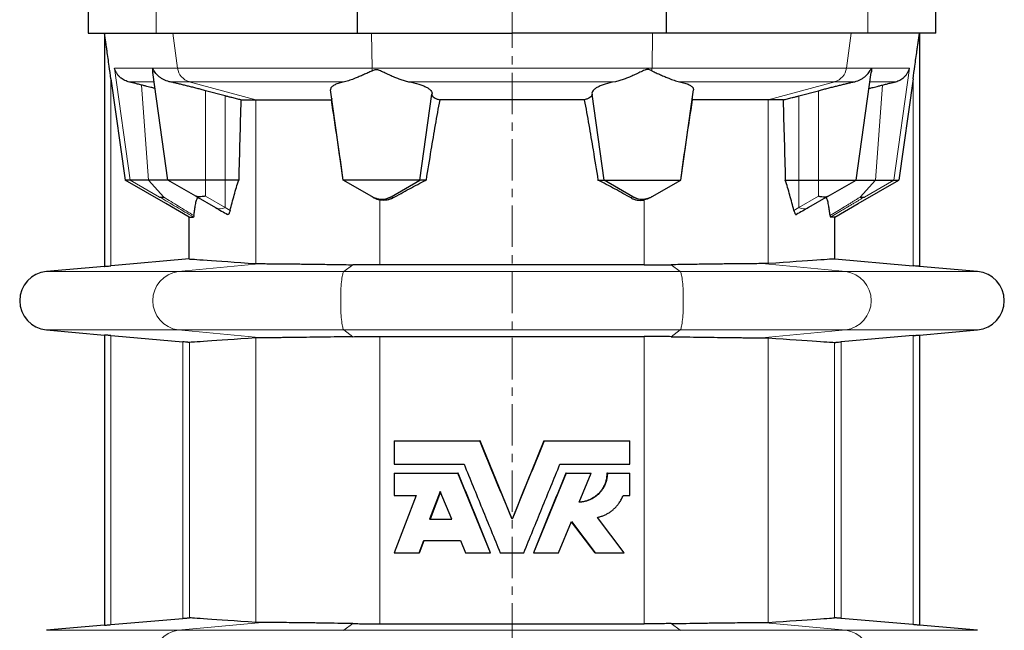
# Model space of a CAD drawing. Header units: millimetres. Extents: x -146 to 1188, y -526 to 1724.
# Tile 9 of 15: x -134 to 168, y 1082 to 1269. Entities that reach past the tile are written whole.
import ezdxf

# ---------------------------------------------------------------- set-up
doc = ezdxf.new("R2010")
doc.units = ezdxf.units.MM
doc.linetypes.add('CENTERX2', pattern=[20.32, 12.7, -2.54, 2.54, -2.54])
doc.layers.add('FORMAT', color=7, linetype='Continuous')

msp = doc.modelspace()

# ---------------------------------------------------------------- linework, layer by layer
at = {"color": 7, "linetype": 'Continuous', "lineweight": 25}
for p, q in [((-112.52, 1279.73), (-112.52, 1264.73)), ((-29.92, 1264.73), (-29.92, 1279.73)), ((64.88, 1264.73), (64.88, 1279.73)), ((147.48, 1264.73), (147.48, 1279.73)), ((-112.52, 1264.73), (-91.65, 1264.73)), ((-107.52, 1264.73), (-107.52, 1193.25)), ((147.48, 1264.73), (126.61, 1264.73)), ((142.48, 1264.73), (142.48, 1193.25)), ((-105.52, 1250.7), (-101.17, 1219.73)), ((-88.08, 1219.73), (-92.72, 1252.71)), ((123.04, 1219.73), (127.68, 1252.71)), ((140.48, 1250.7), (136.13, 1219.73)), ((-34.28, 1219.73), (-38.16, 1247.33)), ((69.23, 1219.73), (73.11, 1247.33)), ((-70.46, 1245.51), (-76.52, 1247.12)), ((-65.66, 1244.3), (-61.06, 1244.3)), ((-61.06, 1244.3), (-37.92, 1244.3)), ((-10.77, 1219.73), (-7.06, 1246.1)), ((39.65, 1244.3), (-4.7, 1244.3)), ((45.72, 1219.73), (42.02, 1246.1)), ((96.02, 1244.3), (72.88, 1244.3)), ((100.62, 1244.3), (96.02, 1244.3)), ((105.42, 1245.51), (111.48, 1247.12)), ((-99.6, 1219.73), (-101.17, 1219.73)), ((-94.03, 1219.73), (-99.6, 1219.73)), ((-88.08, 1219.73), (-94.03, 1219.73)), ((-76.52, 1219.73), (-88.08, 1219.73)), ((-79.52, 1214.79), (-88.08, 1219.73)), ((-70.46, 1219.73), (-76.52, 1219.73)), ((-66.35, 1219.73), (-70.46, 1219.73)), ((-10.77, 1219.73), (-34.28, 1219.73)), ((-25.52, 1214.68), (-34.28, 1219.73)), ((-34.28, 1219.73), (-34.28, 1219.73)), ((-19.62, 1214.62), (-10.77, 1219.73)), ((-8.89, 1219.73), (-10.77, 1219.73)), ((43.85, 1219.73), (45.72, 1219.73)), ((45.72, 1219.73), (69.23, 1219.73)), ((54.58, 1214.62), (45.72, 1219.73)), ((60.48, 1214.68), (69.23, 1219.73)), ((69.23, 1219.73), (69.24, 1219.73)), ((101.31, 1219.73), (105.42, 1219.73)), ((105.42, 1219.73), (111.48, 1219.73)), ((111.48, 1219.73), (123.04, 1219.73)), ((114.48, 1214.79), (123.04, 1219.73)), ((123.04, 1219.73), (128.98, 1219.73)), ((128.98, 1219.73), (134.56, 1219.73)), ((134.56, 1219.73), (136.13, 1219.73)), ((-79.52, 1214.79), (-73.46, 1211.29)), ((114.48, 1214.79), (108.42, 1211.29)), ((-81.49, 1195.53), (-81.49, 1208.38)), ((-81.49, 1208.38), (-80.21, 1208.38)), ((116.45, 1208.38), (115.17, 1208.38)), ((116.45, 1195.53), (116.45, 1208.38)), ((-107.52, 1193.26), (-125.31, 1191.7)), ((58.02, 1193.69), (-23.06, 1193.69)), ((160.26, 1191.7), (142.48, 1193.26)), ((-125.31, 1173.77), (-107.52, 1172.21)), ((-107.52, 1172.22), (-107.52, 1083.25)), ((-23.06, 1171.78), (58.02, 1171.78)), ((142.48, 1172.21), (160.26, 1173.77)), ((142.48, 1172.22), (142.48, 1083.25)), ((-18.65, 1139.73), (7.66, 1139.73)), ((-18.65, 1139.73), (-18.65, 1132.62)), ((7.71, 1139.73), (7.66, 1139.73)), ((17.48, 1115.73), (7.71, 1139.73)), ((27.25, 1139.73), (17.48, 1115.73)), ((27.25, 1139.73), (27.3, 1139.73)), ((27.3, 1139.73), (53.61, 1139.73)), ((53.61, 1132.62), (53.61, 1139.73)), ((-18.65, 1132.62), (2.76, 1132.62)), ((32.2, 1132.62), (53.61, 1132.62)), ((-18.65, 1129.88), (-18.65, 1123.02)), ((-18.65, 1129.88), (0.91, 1129.88)), ((10.9, 1105.45), (0.91, 1129.88)), ((0.99, 1129.88), (0.91, 1129.88)), ((34.05, 1129.88), (24.06, 1105.45)), ((34.05, 1129.88), (33.97, 1129.88)), ((34.05, 1129.88), (41.76, 1129.88)), ((38.12, 1120.97), (41.76, 1129.88)), ((46.74, 1129.88), (46.6, 1129.88)), ((46.74, 1129.88), (53.61, 1129.88)), ((53.61, 1123.02), (53.61, 1129.88)), ((-4.51, 1124.27), (-7.79, 1115.73)), ((-4.45, 1124.13), (-7.67, 1115.73)), ((-1.02, 1115.73), (-4.51, 1124.27)), ((-18.65, 1123.02), (-11.89, 1123.02)), ((-11.89, 1123.02), (-18.65, 1105.45)), ((51.55, 1123.02), (53.61, 1123.02)), ((-7.79, 1115.73), (-1.02, 1115.73)), ((17.48, 1115.73), (17.48, 1115.73)), ((31.77, 1105.45), (35.7, 1115.05)), ((35.67, 1114.98), (42.84, 1105.45)), ((35.7, 1115.05), (42.96, 1105.45)), ((51.89, 1105.45), (43.69, 1116.31)), ((-11.02, 1105.45), (-9.56, 1109.22)), ((-10.88, 1105.45), (-9.43, 1109.22)), ((-9.56, 1109.22), (1.64, 1109.22)), ((1.64, 1109.22), (3.18, 1105.45)), ((-18.65, 1105.45), (-11.02, 1105.45)), ((-10.88, 1105.45), (-11.02, 1105.45)), ((3.18, 1105.45), (10.9, 1105.45)), ((10.93, 1105.45), (10.9, 1105.45)), ((13.88, 1105.45), (21.08, 1105.45)), ((24.06, 1105.45), (24.03, 1105.45)), ((24.06, 1105.45), (31.77, 1105.45)), ((42.96, 1105.45), (42.84, 1105.45)), ((42.96, 1105.45), (51.89, 1105.45)), ((-107.52, 1083.26), (-125.31, 1081.7)), ((-23.06, 1083.69), (58.02, 1083.69)), ((160.26, 1081.7), (142.48, 1083.26))]:
    msp.add_line(p, q, dxfattribs=at)
at = {"color": 8, "linetype": 'Continuous', "lineweight": 18}
for p, q in [((-91.65, 1264.73), (-91.65, 1279.73)), ((17.48, 1264.73), (17.48, 1279.73)), ((126.61, 1264.73), (126.61, 1279.73)), ((-85.11, 1254.01), (-86.59, 1264.73)), ((-25.46, 1254.01), (-25.61, 1264.73)), ((60.42, 1254.01), (60.57, 1264.73)), ((120.07, 1254.01), (121.55, 1264.73)), ((-92.71, 1254.01), (-104.41, 1254.01)), ((-99.6, 1219.73), (-104.41, 1254.01)), ((-85.11, 1254.01), (-92.71, 1254.01)), ((-25.46, 1254.01), (-85.11, 1254.01)), ((-25.46, 1254.01), (60.42, 1254.01)), ((60.42, 1254.01), (120.07, 1254.01)), ((120.07, 1254.01), (127.67, 1254.01)), ((127.67, 1254.01), (139.37, 1254.01)), ((134.56, 1219.73), (139.37, 1254.01)), ((-105.52, 1193.43), (-105.52, 1250.7)), ((140.48, 1193.43), (140.48, 1250.7)), ((-92.32, 1249.88), (-100.23, 1249.88)), ((-94.03, 1219.73), (-96.14, 1248.84)), ((-81.52, 1249.88), (-87.64, 1249.88)), ((-33.89, 1249.88), (-81.52, 1249.88)), ((-61.06, 1244.3), (-81.52, 1249.88)), ((-14.23, 1249.88), (49.19, 1249.88)), ((68.85, 1249.88), (116.48, 1249.88)), ((96.02, 1244.3), (116.48, 1249.88)), ((116.48, 1249.88), (122.59, 1249.88)), ((127.28, 1249.88), (135.18, 1249.88)), ((128.98, 1219.73), (131.1, 1248.84)), ((-76.52, 1219.73), (-76.52, 1247.12)), ((-70.46, 1219.73), (-70.46, 1245.51)), ((-61.06, 1194.13), (-61.06, 1244.3)), ((96.02, 1194.13), (96.02, 1244.3)), ((105.42, 1219.73), (105.42, 1245.51)), ((111.48, 1219.73), (111.48, 1247.12)), ((-90.59, 1214.52), (-99.6, 1219.73)), ((-89.32, 1214.48), (-94.03, 1219.73)), ((-76.52, 1214.79), (-76.52, 1219.73)), ((-70.46, 1211.29), (-70.46, 1219.73)), ((105.42, 1211.29), (105.42, 1219.73)), ((111.48, 1214.79), (111.48, 1219.73)), ((124.28, 1214.48), (128.98, 1219.73)), ((125.55, 1214.52), (134.56, 1219.73)), ((-70.46, 1211.29), (-76.52, 1214.79)), ((105.42, 1211.29), (111.48, 1214.79)), ((-69.01, 1210.37), (-70.46, 1211.29)), ((-23.06, 1193.69), (-23.06, 1213.61)), ((58.02, 1193.69), (58.02, 1213.61)), ((103.97, 1210.37), (105.42, 1211.29)), ((-59.18, 1194.09), (-84.88, 1191.7)), ((-31.31, 1193.76), (-34.1, 1191.7)), ((66.27, 1193.76), (69.05, 1191.7)), ((94.14, 1194.09), (119.84, 1191.7)), ((-125.31, 1191.7), (-84.88, 1191.7)), ((-34.1, 1191.7), (-84.88, 1191.7)), ((-34.1, 1191.7), (69.05, 1191.7)), ((69.05, 1191.7), (119.84, 1191.7)), ((160.26, 1191.7), (119.84, 1191.7)), ((-125.31, 1173.77), (-84.88, 1173.77)), ((-105.52, 1083.43), (-105.52, 1172.04)), ((-34.1, 1173.77), (-84.88, 1173.77)), ((-84.88, 1173.77), (-59.18, 1171.38)), ((-34.1, 1173.77), (69.05, 1173.77)), ((-34.1, 1173.77), (-31.31, 1171.71)), ((-23.06, 1083.69), (-23.06, 1171.78)), ((58.02, 1083.69), (58.02, 1171.78)), ((69.05, 1173.77), (66.27, 1171.71)), ((69.05, 1173.77), (119.84, 1173.77)), ((119.84, 1173.77), (94.14, 1171.38)), ((160.26, 1173.77), (119.84, 1173.77)), ((140.48, 1083.43), (140.48, 1172.04)), ((-83.48, 1170.11), (-83.48, 1085.36)), ((-81.48, 1085.53), (-81.48, 1169.94)), ((-61.06, 1084.13), (-61.06, 1171.33)), ((96.02, 1084.13), (96.02, 1171.33)), ((116.44, 1085.53), (116.44, 1169.94)), ((118.43, 1170.11), (118.43, 1085.36)), ((-125.31, 1081.7), (-84.88, 1081.7)), ((-84.88, 1081.7), (-59.18, 1084.09)), ((-34.1, 1081.7), (-84.88, 1081.7)), ((-34.1, 1081.7), (-31.31, 1083.76)), ((-34.1, 1081.7), (69.05, 1081.7)), ((69.05, 1081.7), (66.27, 1083.76)), ((69.05, 1081.7), (119.84, 1081.7)), ((119.84, 1081.7), (94.14, 1084.09)), ((160.26, 1081.7), (119.84, 1081.7))]:
    msp.add_line(p, q, dxfattribs=at)
at = {"color": 7, "linetype": 'Continuous', "lineweight": 25, "flags": 128}
for points in [[(-81.49, 1208.38), (-88.66, 1212.52), (-101.17, 1219.73)], [(116.45, 1208.38), (123.62, 1212.52), (136.13, 1219.73)], [(-81.49, 1195.53), (-104.31, 1193.53), (-105.52, 1193.43)], [(116.45, 1195.53), (139.27, 1193.53), (140.48, 1193.43)], [(-105.52, 1172.04), (-104.31, 1171.94), (-83.48, 1170.11)], [(140.48, 1172.04), (139.27, 1171.94), (118.43, 1170.11)], [(-105.52, 1083.43), (-104.29, 1083.54), (-83.48, 1085.36)], [(140.48, 1083.43), (139.24, 1083.54), (118.43, 1085.36)]]:
    msp.add_lwpolyline(points, dxfattribs=at)
at = {"color": 8, "linetype": 'Continuous', "lineweight": 18, "flags": 128}
for points in [[(-34.1, 1191.7), (-34.19, 1191.6), (-34.28, 1191.43), (-34.37, 1191.19), (-34.45, 1190.89), (-34.54, 1190.53), (-34.61, 1190.11), (-34.69, 1189.63), (-34.76, 1189.1), (-34.82, 1188.52), (-34.88, 1187.9), (-34.93, 1187.23), (-34.97, 1186.54), (-35, 1185.81), (-35.03, 1185.06), (-35.05, 1184.3), (-35.06, 1183.52), (-35.07, 1182.73), (-35.06, 1181.95), (-35.05, 1181.17), (-35.03, 1180.41), (-35, 1179.66), (-34.97, 1178.93), (-34.93, 1178.23), (-34.88, 1177.57), (-34.82, 1176.95), (-34.76, 1176.37), (-34.69, 1175.84), (-34.61, 1175.36), (-34.54, 1174.94), (-34.45, 1174.58), (-34.37, 1174.28), (-34.28, 1174.04), (-34.19, 1173.87), (-34.1, 1173.77)], [(69.05, 1191.7), (69.15, 1191.6), (69.24, 1191.43), (69.33, 1191.19), (69.41, 1190.89), (69.49, 1190.53), (69.57, 1190.11), (69.65, 1189.63), (69.72, 1189.1), (69.78, 1188.52), (69.83, 1187.9), (69.88, 1187.23), (69.93, 1186.54), (69.96, 1185.81), (69.99, 1185.06), (70.01, 1184.3), (70.02, 1183.52), (70.03, 1182.73), (70.02, 1181.95), (70.01, 1181.17), (69.99, 1180.41), (69.96, 1179.66), (69.93, 1178.93), (69.88, 1178.23), (69.83, 1177.57), (69.78, 1176.95), (69.72, 1176.37), (69.65, 1175.84), (69.57, 1175.36), (69.49, 1174.94), (69.41, 1174.58), (69.33, 1174.28), (69.24, 1174.04), (69.15, 1173.87), (69.05, 1173.77)], [(-34.19, 1081.6), (-34.1, 1081.7)], [(69.15, 1081.6), (69.05, 1081.7)]]:
    msp.add_lwpolyline(points, dxfattribs=at)
at = {"color": 8, "linetype": 'Continuous', "lineweight": 18}
for centre, radius, start, end in [((-80.18, 1254.67), 4.97, 187.5545, 254.4104), ((21.67, 1254.65), 47.14, 180.7815, 181.7683), ((13.28, 1254.65), 47.14, 358.2317, 359.2185), ((115.14, 1254.67), 4.97, 285.5896, 352.4455), ((-71.96, 1214.25), 3.32, 243.0988, 296.9012), ((106.92, 1214.25), 3.32, 243.0988, 296.9012), ((-83.65, 1182.73), 9.05, 97.8258, 262.1742), ((118.6, 1182.73), 9.05, 277.8258, 82.1742), ((-83.65, 1072.73), 9.05, 97.8258, 262.1742), ((118.6, 1072.73), 9.05, 277.8258, 82.1742)]:
    msp.add_arc(centre, radius, start, end, dxfattribs=at)
at = {"color": 7, "linetype": 'Continuous', "lineweight": 25}
for centre, start, end in [((-124.52, 1182.73), 95, 265), ((159.48, 1182.73), 275, 85)]:
    msp.add_arc(centre, 9, start, end, dxfattribs=at)
for points, knots in [([(-105.52, 1250.7), (-105.71, 1252.02), (-106, 1254.12), (-106.41, 1257.01), (-106.69, 1259.02), (-106.93, 1260.7), (-107.13, 1262.11), (-107.3, 1263.33), (-107.42, 1264.15), (-107.48, 1264.55), (-107.5, 1264.67), (-107.5, 1264.73)], [0, 0, 0, 0, 0.277794, 0.442388, 0.606963, 0.702789, 0.798594, 0.906285, 0.965141, 0.982641, 1, 1, 1, 1]), ([(-91.65, 1264.73), (-91.36, 1264.73), (-90.79, 1264.73), (-89.63, 1264.73), (-88.26, 1264.73), (-86.67, 1264.73), (-84.87, 1264.73), (-82.85, 1264.73), (-80.63, 1264.73), (-78.21, 1264.73), (-75.59, 1264.73), (-72.79, 1264.73), (-69.83, 1264.73), (-66.71, 1264.73), (-63.42, 1264.73), (-59.99, 1264.73), (-56.43, 1264.73), (-52.74, 1264.73), (-48.95, 1264.73), (-45.15, 1264.73), (-41.36, 1264.73), (-37.59, 1264.73), (-33.77, 1264.73), (-31.2, 1264.73), (-29.92, 1264.73)], [0, 0, 0, 0, 0.0458971, 0.0919387, 0.1380541, 0.1841695, 0.2302112, 0.2761083, 0.3220054, 0.3680473, 0.4141626, 0.460278, 0.5063197, 0.5522168, 0.5981119, 0.6441514, 0.6902649, 0.7363781, 0.7824179, 0.8283131, 0.8711989, 0.914132, 0.957086, 1, 1, 1, 1]), ([(-29.92, 1264.73), (-27.43, 1264.73), (-22.46, 1264.73), (-14.78, 1264.73), (-6.88, 1264.73), (1.23, 1264.73), (9.35, 1264.73), (14.77, 1264.73), (17.48, 1264.73)], [0, 0, 0, 0, 0.157946, 0.315937, 0.48681, 0.65774, 0.828841, 1, 1, 1, 1]), ([(64.88, 1264.73), (62.39, 1264.73), (57.42, 1264.73), (49.73, 1264.73), (41.84, 1264.73), (33.73, 1264.73), (25.61, 1264.73), (20.19, 1264.73), (17.48, 1264.73)], [0, 0, 0, 0, 0.157946, 0.315937, 0.48681, 0.65774, 0.828841, 1, 1, 1, 1]), ([(126.61, 1264.73), (126.32, 1264.73), (125.75, 1264.73), (124.59, 1264.73), (123.22, 1264.73), (121.63, 1264.73), (119.83, 1264.73), (117.81, 1264.73), (115.59, 1264.73), (113.17, 1264.73), (110.55, 1264.73), (107.75, 1264.73), (104.79, 1264.73), (101.66, 1264.73), (98.38, 1264.73), (94.95, 1264.73), (91.39, 1264.73), (87.7, 1264.73), (83.91, 1264.73), (80.11, 1264.73), (76.32, 1264.73), (72.55, 1264.73), (68.73, 1264.73), (66.16, 1264.73), (64.88, 1264.73)], [0, 0, 0, 0, 0.0458971, 0.0919387, 0.1380541, 0.1841695, 0.2302112, 0.2761083, 0.3220054, 0.3680473, 0.4141626, 0.460278, 0.5063197, 0.5522168, 0.5981119, 0.6441514, 0.6902649, 0.7363781, 0.7824179, 0.8283131, 0.8711989, 0.914132, 0.957086, 1, 1, 1, 1]), ([(140.48, 1250.7), (140.66, 1252.02), (140.96, 1254.12), (141.37, 1257.01), (141.65, 1259.02), (141.89, 1260.7), (142.09, 1262.11), (142.26, 1263.33), (142.38, 1264.15), (142.44, 1264.55), (142.45, 1264.67), (142.46, 1264.73)], [0, 0, 0, 0, 0.277794, 0.442388, 0.606963, 0.702789, 0.798594, 0.906285, 0.965141, 0.982641, 1, 1, 1, 1]), ([(-100.23, 1249.88), (-100.46, 1249.94), (-100.92, 1250.08), (-101.54, 1250.37), (-102.11, 1250.71), (-102.7, 1251.16), (-103.27, 1251.74), (-103.79, 1252.45), (-104.17, 1253.2), (-104.35, 1253.74), (-104.41, 1254.01), (-104.41, 1254.01)], [0, 0, 0, 0, 0.098469, 0.196962, 0.297978, 0.39901, 0.546459, 0.693939, 0.845797, 0.997669, 1, 1, 1, 1]), ([(-92.71, 1254.01), (-92.71, 1254.01), (-92.74, 1253.79), (-92.78, 1253.34), (-92.74, 1252.92), (-92.72, 1252.71)], [0, 0, 0, 0, 0.00926, 0.503563, 1, 1, 1, 1]), ([(-87.64, 1249.88), (-88.31, 1250.03), (-88.91, 1250.26), (-89.73, 1250.69), (-89.98, 1250.85), (-90.47, 1251.18), (-90.7, 1251.36), (-91.33, 1251.91), (-91.68, 1252.31), (-92.13, 1252.93), (-92.27, 1253.14), (-92.45, 1253.46), (-92.51, 1253.57), (-92.62, 1253.79), (-92.67, 1253.9), (-92.71, 1254.01)], [0, 0, 0, 0, 0.25, 0.25, 0.375, 0.375, 0.5, 0.5, 0.75, 0.75, 0.875, 0.875, 0.9375, 0.9375, 1, 1, 1, 1]), ([(-25.44, 1253.2), (-25.28, 1253.27), (-24.96, 1253.42), (-24.47, 1253.61), (-24, 1253.65), (-23.6, 1253.56), (-23.12, 1253.39), (-22.51, 1253.11), (-21.51, 1252.63), (-20.32, 1252.07), (-18.94, 1251.44), (-17.6, 1250.89), (-16.27, 1250.4), (-15.14, 1250.07), (-14.47, 1249.93), (-14.23, 1249.88)], [0, 0, 0, 0, 0.0431417, 0.0865819, 0.1267249, 0.1546576, 0.1832764, 0.2491786, 0.3151336, 0.4480791, 0.5671697, 0.68624, 0.8092879, 0.9322814, 1, 1, 1, 1]), ([(60.4, 1253.2), (60.24, 1253.27), (59.92, 1253.42), (59.43, 1253.61), (58.96, 1253.65), (58.56, 1253.56), (58.08, 1253.39), (57.46, 1253.11), (56.47, 1252.63), (55.28, 1252.07), (53.9, 1251.44), (52.56, 1250.89), (51.22, 1250.4), (50.09, 1250.07), (49.43, 1249.93), (49.19, 1249.88)], [0, 0, 0, 0, 0.0431417, 0.0865819, 0.1267249, 0.1546576, 0.1832764, 0.2491786, 0.3151336, 0.4480791, 0.5671697, 0.68624, 0.8092879, 0.9322814, 1, 1, 1, 1]), ([(122.59, 1249.88), (123.27, 1250.03), (123.87, 1250.26), (124.68, 1250.69), (124.94, 1250.85), (125.43, 1251.18), (125.65, 1251.36), (126.29, 1251.91), (126.64, 1252.31), (127.09, 1252.93), (127.23, 1253.14), (127.41, 1253.46), (127.47, 1253.57), (127.57, 1253.79), (127.62, 1253.9), (127.67, 1254.01)], [0, 0, 0, 0, 0.25, 0.25, 0.375, 0.375, 0.5, 0.5, 0.75, 0.75, 0.875, 0.875, 0.9375, 0.9375, 1, 1, 1, 1]), ([(127.67, 1254.01), (127.67, 1254.01), (127.7, 1253.79), (127.74, 1253.34), (127.7, 1252.92), (127.68, 1252.71)], [0, 0, 0, 0, 0.00926, 0.503563, 1, 1, 1, 1]), ([(135.18, 1249.88), (135.41, 1249.94), (135.88, 1250.08), (136.5, 1250.37), (137.07, 1250.71), (137.66, 1251.16), (138.23, 1251.74), (138.74, 1252.45), (139.13, 1253.2), (139.31, 1253.74), (139.37, 1254.01), (139.37, 1254.01)], [0, 0, 0, 0, 0.098469, 0.196962, 0.297978, 0.39901, 0.546459, 0.693939, 0.845797, 0.997669, 1, 1, 1, 1]), ([(-25.44, 1253.2), (-25.89, 1252.99), (-26.77, 1252.58), (-28.08, 1251.99), (-29.37, 1251.43), (-30.51, 1250.96), (-31.48, 1250.59), (-32.31, 1250.3), (-33.12, 1250.06), (-33.63, 1249.94), (-33.89, 1249.88)], [0, 0, 0, 0, 0.143851, 0.287694, 0.43533, 0.582946, 0.686156, 0.789359, 0.894687, 1, 1, 1, 1]), ([(60.4, 1253.2), (60.84, 1252.99), (61.73, 1252.58), (63.04, 1251.99), (64.33, 1251.43), (65.47, 1250.96), (66.44, 1250.59), (67.27, 1250.3), (68.08, 1250.06), (68.59, 1249.94), (68.85, 1249.88)], [0, 0, 0, 0, 0.143851, 0.287694, 0.43533, 0.582946, 0.686156, 0.789359, 0.894687, 1, 1, 1, 1]), ([(-96.14, 1248.84), (-96.55, 1248.95), (-97.37, 1249.16), (-98.45, 1249.43), (-99.41, 1249.67), (-99.95, 1249.81), (-100.23, 1249.88)], [0, 0, 0, 0, 0.271015, 0.544367, 0.771474, 1, 1, 1, 1]), ([(-92.04, 1247.87), (-92.06, 1247.87), (-92.1, 1247.86), (-92.43, 1247.93), (-92.94, 1248.04), (-93.65, 1248.21), (-94.53, 1248.43), (-95.39, 1248.65), (-95.95, 1248.79), (-96.14, 1248.84)], [0, 0, 0, 0, 0.152775, 0.305554, 0.458253, 0.61097, 0.765735, 0.920525, 1, 1, 1, 1]), ([(-76.52, 1247.12), (-76.96, 1247.24), (-77.83, 1247.47), (-79.14, 1247.81), (-80.46, 1248.15), (-81.75, 1248.47), (-82.99, 1248.78), (-84.2, 1249.08), (-85.37, 1249.36), (-86.54, 1249.63), (-87.26, 1249.79), (-87.64, 1249.88)], [0, 0, 0, 0, 0.10794, 0.215877, 0.326921, 0.437963, 0.545929, 0.653891, 0.765144, 0.876394, 1, 1, 1, 1]), ([(-33.89, 1249.88), (-34.18, 1249.81), (-34.76, 1249.68), (-35.54, 1249.46), (-36.23, 1249.22), (-36.82, 1248.96), (-37.31, 1248.69), (-37.69, 1248.41), (-37.96, 1248.11), (-38.16, 1247.75), (-38.16, 1247.49), (-38.16, 1247.33)], [0, 0, 0, 0, 0.10467, 0.2093402, 0.3170806, 0.4248222, 0.5294989, 0.6341761, 0.741793, 0.8494119, 1, 1, 1, 1]), ([(-14.23, 1249.88), (-13.07, 1249.66), (-12.03, 1249.4), (-10.66, 1248.98), (-10.23, 1248.83), (-9.46, 1248.52), (-9.11, 1248.36), (-8.49, 1248.03), (-8.22, 1247.86), (-7.88, 1247.6), (-7.77, 1247.52), (-7.58, 1247.34), (-7.5, 1247.25), (-7.13, 1246.81), (-7.01, 1246.46), (-7.06, 1246.1)], [0, 0, 0, 0, 0.25, 0.25, 0.375, 0.375, 0.5, 0.5, 0.625, 0.625, 0.6875, 0.6875, 0.75, 0.75, 1, 1, 1, 1]), ([(49.19, 1249.88), (48.02, 1249.66), (46.99, 1249.4), (45.62, 1248.98), (45.19, 1248.83), (44.42, 1248.52), (44.07, 1248.36), (43.45, 1248.03), (43.18, 1247.86), (42.83, 1247.6), (42.73, 1247.52), (42.54, 1247.34), (42.46, 1247.25), (42.09, 1246.81), (41.97, 1246.46), (42.02, 1246.1)], [0, 0, 0, 0, 0.25, 0.25, 0.375, 0.375, 0.5, 0.5, 0.625, 0.625, 0.6875, 0.6875, 0.75, 0.75, 1, 1, 1, 1]), ([(68.85, 1249.88), (69.14, 1249.81), (69.72, 1249.68), (70.5, 1249.46), (71.19, 1249.22), (71.78, 1248.96), (72.27, 1248.69), (72.65, 1248.41), (72.92, 1248.11), (73.12, 1247.75), (73.11, 1247.49), (73.11, 1247.33)], [0, 0, 0, 0, 0.10467, 0.2093402, 0.3170806, 0.4248222, 0.5294989, 0.6341761, 0.741793, 0.8494119, 1, 1, 1, 1]), ([(111.48, 1247.12), (111.91, 1247.24), (112.78, 1247.47), (114.1, 1247.81), (115.41, 1248.15), (116.71, 1248.47), (117.95, 1248.78), (119.16, 1249.08), (120.33, 1249.36), (121.49, 1249.63), (122.21, 1249.79), (122.59, 1249.88)], [0, 0, 0, 0, 0.10794, 0.215877, 0.326921, 0.437963, 0.545929, 0.653891, 0.765144, 0.876394, 1, 1, 1, 1]), ([(127, 1247.87), (127.02, 1247.87), (127.06, 1247.86), (127.38, 1247.93), (127.9, 1248.04), (128.61, 1248.21), (129.49, 1248.43), (130.35, 1248.65), (130.91, 1248.79), (131.1, 1248.84)], [0, 0, 0, 0, 0.152775, 0.305554, 0.458253, 0.61097, 0.765735, 0.920525, 1, 1, 1, 1]), ([(131.1, 1248.84), (131.51, 1248.95), (132.33, 1249.16), (133.41, 1249.43), (134.37, 1249.67), (134.91, 1249.81), (135.18, 1249.88)], [0, 0, 0, 0, 0.271015, 0.544367, 0.771474, 1, 1, 1, 1]), ([(-65.66, 1244.3), (-66.09, 1244.4), (-66.75, 1244.56), (-67.69, 1244.79), (-68.51, 1245), (-69.44, 1245.24), (-70.12, 1245.42), (-70.46, 1245.51)], [0, 0, 0, 0, 0.290975, 0.440872, 0.590773, 0.794033, 1, 1, 1, 1]), ([(-65.66, 1244.3), (-65.79, 1240.21), (-65.91, 1236.12), (-66.14, 1227.93), (-66.25, 1223.84), (-66.35, 1219.73)], [0, 0, 0, 0, 0.5, 0.5, 1, 1, 1, 1]), ([(-37.79, 1244.72), (-37.79, 1244.65), (-37.78, 1244.5), (-37.87, 1244.36), (-37.92, 1244.3)], [0, 0, 0, 0, 0.49725, 1, 1, 1, 1]), ([(-34.28, 1219.73), (-34.86, 1223.83), (-35.45, 1227.93), (-36.65, 1236.12), (-37.27, 1240.21), (-37.92, 1244.3)], [0, 0, 0, 0, 0.5, 0.5, 1, 1, 1, 1]), ([(-4.7, 1244.3), (-5.16, 1241.74), (-6.1, 1236.63), (-7.48, 1228.44), (-8.39, 1222.81), (-8.89, 1219.73)], [0, 0, 0, 0, 0.312579, 0.625203, 1, 1, 1, 1]), ([(-7.07, 1246.01), (-7.07, 1245.88), (-7.06, 1245.68), (-6.87, 1245.41), (-6.61, 1245.15), (-6.22, 1244.89), (-5.71, 1244.65), (-5.25, 1244.47), (-4.89, 1244.35), (-4.7, 1244.3)], [0, 0, 0, 0, 0.216174, 0.327479, 0.438788, 0.654987, 0.76642, 0.87785, 1, 1, 1, 1]), ([(42.03, 1246.01), (42.03, 1245.88), (42.02, 1245.68), (41.83, 1245.41), (41.57, 1245.15), (41.18, 1244.89), (40.66, 1244.65), (40.21, 1244.47), (39.84, 1244.35), (39.65, 1244.3)], [0, 0, 0, 0, 0.216174, 0.327479, 0.438788, 0.654987, 0.76642, 0.87785, 1, 1, 1, 1]), ([(39.65, 1244.3), (40.12, 1241.74), (41.06, 1236.63), (42.44, 1228.44), (43.35, 1222.81), (43.85, 1219.73)], [0, 0, 0, 0, 0.312579, 0.625203, 1, 1, 1, 1]), ([(69.24, 1219.73), (69.82, 1223.83), (70.4, 1227.93), (71.61, 1236.12), (72.22, 1240.21), (72.88, 1244.3)], [0, 0, 0, 0, 0.5, 0.5, 1, 1, 1, 1]), ([(72.75, 1244.72), (72.74, 1244.65), (72.74, 1244.5), (72.83, 1244.36), (72.88, 1244.3)], [0, 0, 0, 0, 0.49725, 1, 1, 1, 1]), ([(100.62, 1244.3), (101.05, 1244.4), (101.71, 1244.56), (102.65, 1244.79), (103.47, 1245), (104.39, 1245.24), (105.08, 1245.42), (105.42, 1245.51)], [0, 0, 0, 0, 0.290975, 0.440872, 0.590773, 0.794033, 1, 1, 1, 1]), ([(100.62, 1244.3), (100.75, 1240.21), (100.86, 1236.12), (101.09, 1227.93), (101.2, 1223.84), (101.31, 1219.73)], [0, 0, 0, 0, 0.5, 0.5, 1, 1, 1, 1]), ([(-69.01, 1210.37), (-68.59, 1211.96), (-67.95, 1214.36), (-67.05, 1217.49), (-66.59, 1218.99), (-66.35, 1219.73)], [0, 0, 0, 0, 0.49991, 0.749966, 1, 1, 1, 1]), ([(-19.06, 1214.22), (-17.38, 1215.16), (-14.02, 1217.05), (-10.6, 1218.84), (-8.89, 1219.73)], [0, 0, 0, 0, 0.499906, 1, 1, 1, 1]), ([(54.02, 1214.22), (52.34, 1215.16), (48.97, 1217.05), (45.55, 1218.84), (43.85, 1219.73)], [0, 0, 0, 0, 0.499906, 1, 1, 1, 1]), ([(103.97, 1210.37), (103.55, 1211.96), (102.91, 1214.36), (102.01, 1217.49), (101.55, 1218.99), (101.31, 1219.73)], [0, 0, 0, 0, 0.49991, 0.749966, 1, 1, 1, 1]), ([(-90.59, 1214.52), (-90.57, 1214.51), (-90.53, 1214.5), (-90.46, 1214.48), (-90.39, 1214.46), (-90.31, 1214.45), (-90.22, 1214.44), (-90.12, 1214.43), (-90.02, 1214.43), (-89.92, 1214.43), (-89.8, 1214.44), (-89.69, 1214.44), (-89.57, 1214.45), (-89.45, 1214.47), (-89.36, 1214.48), (-89.32, 1214.48)], [0, 0, 0, 0, 0.0831843, 0.1651914, 0.2460628, 0.3258382, 0.4045548, 0.4822478, 0.5589503, 0.6346934, 0.7095065, 0.7834174, 0.8564528, 0.9286386, 1, 1, 1, 1]), ([(-80.1, 1208.85), (-80.03, 1209.37), (-79.9, 1210.41), (-79.71, 1211.64), (-79.53, 1212.58), (-79.37, 1213.27), (-79.21, 1213.76), (-79.07, 1214.08), (-78.94, 1214.26), (-78.8, 1214.34), (-78.71, 1214.31), (-78.66, 1214.29)], [0, 0, 0, 0, 0.168045, 0.336062, 0.449358, 0.562697, 0.675933, 0.756527, 0.837116, 0.918558, 1, 1, 1, 1]), ([(-76.52, 1214.79), (-76.61, 1214.78), (-76.69, 1214.76), (-76.86, 1214.73), (-76.95, 1214.72), (-77.2, 1214.68), (-77.36, 1214.66), (-77.83, 1214.61), (-78.13, 1214.59), (-78.65, 1214.59), (-78.88, 1214.61), (-79.16, 1214.66), (-79.25, 1214.68), (-79.36, 1214.72), (-79.4, 1214.73), (-79.46, 1214.76), (-79.49, 1214.78), (-79.52, 1214.79)], [0, 0, 0, 0, 0.0625, 0.0625, 0.125, 0.125, 0.25, 0.25, 0.5, 0.5, 0.75, 0.75, 0.875, 0.875, 0.9375, 0.9375, 1, 1, 1, 1]), ([(-25.52, 1214.68), (-25.47, 1214.65), (-25.36, 1214.59), (-25.2, 1214.51), (-25.04, 1214.43), (-24.87, 1214.35), (-24.71, 1214.29), (-24.55, 1214.23), (-24.39, 1214.17), (-24.03, 1214.05), (-23.43, 1213.91), (-22.55, 1213.83), (-21.68, 1213.89), (-21.01, 1214.04), (-20.53, 1214.2), (-20.25, 1214.31), (-20.04, 1214.41), (-19.9, 1214.47), (-19.8, 1214.52), (-19.73, 1214.56), (-19.68, 1214.59), (-19.64, 1214.61), (-19.63, 1214.62), (-19.62, 1214.62)], [0, 0, 0, 0, 0.0361275, 0.0708695, 0.1042441, 0.1362723, 0.166978, 0.1963883, 0.2245265, 0.2514051, 0.383888, 0.5009323, 0.62281, 0.7505559, 0.8110003, 0.8746517, 0.9063526, 0.9373141, 0.9559996, 0.9715255, 0.9839621, 0.9934001, 1, 1, 1, 1]), ([(-25.44, 1214.63), (-25.38, 1214.6), (-25.26, 1214.53), (-24.99, 1214.37), (-24.85, 1214.29)], [0, 0, 0, 0, 0.475311, 1, 1, 1, 1]), ([(-19.06, 1214.22), (-19.35, 1214.08), (-19.93, 1213.79), (-20.87, 1213.55), (-21.84, 1213.46), (-22.57, 1213.52), (-22.97, 1213.59), (-23.06, 1213.61)], [0, 0, 0, 0, 0.231424, 0.469716, 0.701091, 0.938881, 1, 1, 1, 1]), ([(54.02, 1214.22), (54.31, 1214.08), (54.89, 1213.79), (55.83, 1213.55), (56.8, 1213.46), (57.53, 1213.52), (57.93, 1213.59), (58.02, 1213.61)], [0, 0, 0, 0, 0.231424, 0.469716, 0.701091, 0.938881, 1, 1, 1, 1]), ([(54.58, 1214.62), (54.58, 1214.62), (54.59, 1214.61), (54.62, 1214.6), (54.65, 1214.58), (54.71, 1214.55), (54.77, 1214.52), (54.88, 1214.46), (55, 1214.4), (55.21, 1214.31), (55.49, 1214.2), (55.97, 1214.04), (56.62, 1213.89), (57.21, 1213.85), (57.64, 1213.86), (57.91, 1213.87), (58.29, 1213.91), (58.67, 1213.98), (59.04, 1214.07), (59.41, 1214.19), (59.78, 1214.33), (60.14, 1214.49), (60.36, 1214.62), (60.48, 1214.68)], [0, 0, 0, 0, 0.004576, 0.011316, 0.020238, 0.031321, 0.050132, 0.062634, 0.095016, 0.125255, 0.18919, 0.249268, 0.374207, 0.493037, 0.498758, 0.553766, 0.608126, 0.663753, 0.722164, 0.784452, 0.851317, 0.923132, 1, 1, 1, 1]), ([(60.4, 1214.63), (60.34, 1214.6), (60.22, 1214.53), (59.95, 1214.37), (59.81, 1214.29)], [0, 0, 0, 0, 0.4753019, 1, 1, 1, 1]), ([(111.48, 1214.79), (111.56, 1214.78), (111.65, 1214.76), (111.82, 1214.73), (111.91, 1214.72), (112.16, 1214.68), (112.32, 1214.66), (112.79, 1214.61), (113.09, 1214.59), (113.61, 1214.59), (113.84, 1214.61), (114.12, 1214.66), (114.21, 1214.68), (114.32, 1214.72), (114.35, 1214.73), (114.42, 1214.76), (114.45, 1214.78), (114.48, 1214.79)], [0, 0, 0, 0, 0.0625, 0.0625, 0.125, 0.125, 0.25, 0.25, 0.5, 0.5, 0.75, 0.75, 0.875, 0.875, 0.9375, 0.9375, 1, 1, 1, 1]), ([(115.05, 1208.85), (114.99, 1209.37), (114.86, 1210.41), (114.67, 1211.64), (114.49, 1212.58), (114.33, 1213.27), (114.17, 1213.76), (114.03, 1214.08), (113.89, 1214.26), (113.76, 1214.34), (113.67, 1214.31), (113.62, 1214.29)], [0, 0, 0, 0, 0.168045, 0.336062, 0.449358, 0.562697, 0.675933, 0.756527, 0.837116, 0.918558, 1, 1, 1, 1]), ([(124.28, 1214.48), (124.32, 1214.48), (124.42, 1214.47), (124.57, 1214.45), (124.7, 1214.44), (124.83, 1214.43), (124.95, 1214.43), (125.1, 1214.43), (125.26, 1214.45), (125.43, 1214.48), (125.51, 1214.51), (125.55, 1214.52)], [0, 0, 0, 0, 0.083583, 0.166561, 0.249265, 0.332036, 0.415223, 0.499182, 0.66571, 0.831823, 1, 1, 1, 1]), ([(-73.46, 1211.29), (-72.85, 1210.94), (-71.63, 1210.24), (-70.38, 1209.51), (-69.74, 1209.15)], [0, 0, 0, 0, 0.49981, 1, 1, 1, 1]), ([(108.42, 1211.29), (107.81, 1210.94), (106.59, 1210.24), (105.33, 1209.51), (104.7, 1209.15)], [0, 0, 0, 0, 0.49981, 1, 1, 1, 1]), ([(-80.1, 1208.85), (-80.11, 1208.77), (-80.13, 1208.61), (-80.17, 1208.42), (-80.19, 1208.39), (-80.21, 1208.38)], [0, 0, 0, 0, 0.291319, 0.582684, 1, 1, 1, 1]), ([(-69.01, 1210.37), (-69.06, 1210.2), (-69.15, 1209.87), (-69.29, 1209.53), (-69.41, 1209.31), (-69.52, 1209.18), (-69.63, 1209.11), (-69.71, 1209.13), (-69.74, 1209.15)], [0, 0, 0, 0, 0.203942, 0.410155, 0.555017, 0.699853, 0.849953, 1, 1, 1, 1]), ([(103.97, 1210.37), (104.02, 1210.2), (104.11, 1209.87), (104.25, 1209.53), (104.37, 1209.31), (104.48, 1209.18), (104.59, 1209.11), (104.67, 1209.13), (104.7, 1209.15)], [0, 0, 0, 0, 0.203942, 0.410155, 0.555017, 0.699853, 0.849953, 1, 1, 1, 1]), ([(115.05, 1208.85), (115.06, 1208.77), (115.09, 1208.61), (115.12, 1208.42), (115.15, 1208.39), (115.17, 1208.38)], [0, 0, 0, 0, 0.291319, 0.582684, 1, 1, 1, 1]), ([(-107.52, 1193.25), (-107.52, 1193.25), (-107.51, 1193.26), (-107.46, 1193.26), (-107.42, 1193.26), (-107.32, 1193.27), (-107.26, 1193.28), (-107.11, 1193.29), (-107.03, 1193.3), (-106.75, 1193.32), (-106.53, 1193.34), (-106.05, 1193.38), (-105.78, 1193.4), (-105.52, 1193.43)], [0, 0, 0, 0, 0.125, 0.125, 0.25, 0.25, 0.375, 0.375, 0.5, 0.5, 0.75, 0.75, 1, 1, 1, 1]), ([(-81.49, 1195.53), (-81.25, 1195.51), (-79.41, 1195.39), (-72.6, 1194.92), (-67.63, 1194.58), (-61.06, 1194.13)], [0, 0, 0, 0, 0.5, 0.5, 1, 1, 1, 1]), ([(-61.06, 1194.13), (-60.94, 1194.13), (-60.71, 1194.11), (-60.27, 1194.1), (-59.77, 1194.09), (-59.37, 1194.09), (-59.18, 1194.09)], [0, 0, 0, 0, 0.249161, 0.498322, 0.749161, 1, 1, 1, 1]), ([(-59.18, 1194.09), (-58.86, 1194.09), (-58.24, 1194.09), (-57.11, 1194.09), (-55.81, 1194.08), (-54.3, 1194.07), (-52.58, 1194.05), (-50.7, 1194.03), (-48.68, 1194.01), (-46.52, 1193.98), (-44.24, 1193.95), (-41.84, 1193.92), (-39.33, 1193.88), (-36.74, 1193.84), (-34.07, 1193.8), (-32.23, 1193.77), (-31.31, 1193.76)], [0, 0, 0, 0, 0.065378, 0.130815, 0.196193, 0.269115, 0.342286, 0.415541, 0.488712, 0.561634, 0.634562, 0.707739, 0.781, 0.854177, 0.927105, 1, 1, 1, 1]), ([(-23.06, 1193.69), (-23.75, 1193.69), (-25.14, 1193.7), (-27.21, 1193.71), (-29.28, 1193.73), (-30.63, 1193.75), (-31.31, 1193.76)], [0, 0, 0, 0, 0.248789, 0.497577, 0.748789, 1, 1, 1, 1]), ([(58.02, 1193.69), (58.71, 1193.69), (60.1, 1193.7), (62.17, 1193.71), (64.24, 1193.73), (65.59, 1193.75), (66.27, 1193.76)], [0, 0, 0, 0, 0.248789, 0.497577, 0.748789, 1, 1, 1, 1]), ([(94.14, 1194.09), (93.82, 1194.09), (93.19, 1194.09), (92.07, 1194.09), (90.77, 1194.08), (89.26, 1194.07), (87.54, 1194.05), (85.66, 1194.03), (83.64, 1194.01), (81.48, 1193.98), (79.2, 1193.95), (76.8, 1193.92), (74.29, 1193.88), (71.69, 1193.84), (69.02, 1193.8), (67.19, 1193.77), (66.27, 1193.76)], [0, 0, 0, 0, 0.065378, 0.130815, 0.196193, 0.269115, 0.342286, 0.415541, 0.488712, 0.561634, 0.634562, 0.707739, 0.781, 0.854177, 0.927105, 1, 1, 1, 1]), ([(96.02, 1194.13), (95.9, 1194.13), (95.67, 1194.11), (95.23, 1194.1), (94.73, 1194.09), (94.33, 1194.09), (94.14, 1194.09)], [0, 0, 0, 0, 0.249161, 0.498322, 0.749161, 1, 1, 1, 1]), ([(116.45, 1195.53), (116.21, 1195.51), (114.37, 1195.39), (107.56, 1194.92), (102.58, 1194.58), (96.02, 1194.13)], [0, 0, 0, 0, 0.5, 0.5, 1, 1, 1, 1]), ([(142.48, 1193.25), (142.48, 1193.25), (142.47, 1193.26), (142.42, 1193.26), (142.38, 1193.26), (142.28, 1193.27), (142.21, 1193.28), (142.07, 1193.29), (141.98, 1193.3), (141.71, 1193.32), (141.48, 1193.34), (141, 1193.38), (140.74, 1193.4), (140.48, 1193.43)], [0, 0, 0, 0, 0.125, 0.125, 0.25, 0.25, 0.375, 0.375, 0.5, 0.5, 0.75, 0.75, 1, 1, 1, 1]), ([(-105.52, 1172.04), (-105.65, 1172.05), (-105.78, 1172.07), (-106.04, 1172.09), (-106.16, 1172.1), (-106.41, 1172.12), (-106.52, 1172.13), (-106.74, 1172.15), (-106.84, 1172.16), (-107.12, 1172.18), (-107.27, 1172.19), (-107.47, 1172.21), (-107.52, 1172.22), (-107.52, 1172.22)], [0, 0, 0, 0, 0.125, 0.125, 0.25, 0.25, 0.375, 0.375, 0.5, 0.5, 0.75, 0.75, 1, 1, 1, 1]), ([(-31.31, 1171.71), (-30.64, 1171.72), (-29.3, 1171.74), (-27.24, 1171.76), (-25.16, 1171.77), (-23.76, 1171.77), (-23.06, 1171.78)], [0, 0, 0, 0, 0.248789, 0.497578, 0.748789, 1, 1, 1, 1]), ([(66.27, 1171.71), (65.6, 1171.72), (64.26, 1171.74), (62.2, 1171.76), (60.12, 1171.77), (58.72, 1171.77), (58.02, 1171.78)], [0, 0, 0, 0, 0.248789, 0.497578, 0.748789, 1, 1, 1, 1]), ([(140.48, 1172.04), (140.61, 1172.05), (140.74, 1172.07), (141, 1172.09), (141.12, 1172.1), (141.36, 1172.12), (141.48, 1172.13), (141.7, 1172.15), (141.8, 1172.16), (142.08, 1172.18), (142.23, 1172.19), (142.43, 1172.21), (142.48, 1172.22), (142.48, 1172.22)], [0, 0, 0, 0, 0.125, 0.125, 0.25, 0.25, 0.375, 0.375, 0.5, 0.5, 0.75, 0.75, 1, 1, 1, 1]), ([(-81.48, 1169.94), (-81.48, 1169.94), (-81.49, 1169.94), (-81.54, 1169.95), (-81.58, 1169.95), (-81.69, 1169.96), (-81.75, 1169.96), (-81.89, 1169.98), (-81.98, 1169.98), (-82.25, 1170.01), (-82.48, 1170.03), (-82.95, 1170.07), (-83.21, 1170.09), (-83.48, 1170.11)], [0, 0, 0, 0, 0.125, 0.125, 0.25, 0.25, 0.375, 0.375, 0.5, 0.5, 0.75, 0.75, 1, 1, 1, 1]), ([(-61.06, 1171.33), (-67.56, 1170.9), (-72.51, 1170.56), (-79.31, 1170.09), (-81.17, 1169.96), (-81.48, 1169.94)], [0, 0, 0, 0, 0.5, 0.5, 1, 1, 1, 1]), ([(-59.18, 1171.38), (-59.58, 1171.38), (-59.94, 1171.38), (-60.57, 1171.36), (-60.84, 1171.35), (-61.06, 1171.33)], [0, 0, 0, 0, 0.5, 0.5, 1, 1, 1, 1]), ([(-31.31, 1171.71), (-34.48, 1171.66), (-37.5, 1171.61), (-41.09, 1171.56), (-41.8, 1171.55), (-43.2, 1171.53), (-43.87, 1171.52), (-45.86, 1171.5), (-47.13, 1171.48), (-49.52, 1171.45), (-50.66, 1171.44), (-52.26, 1171.42), (-52.78, 1171.41), (-53.78, 1171.4), (-54.26, 1171.4), (-56.53, 1171.38), (-58.03, 1171.38), (-59.18, 1171.38)], [0, 0, 0, 0, 0.25, 0.25, 0.3125, 0.3125, 0.375, 0.375, 0.5, 0.5, 0.625, 0.625, 0.6875, 0.6875, 0.75, 0.75, 1, 1, 1, 1]), ([(66.27, 1171.71), (69.44, 1171.66), (72.46, 1171.61), (76.05, 1171.56), (76.76, 1171.55), (78.15, 1171.53), (78.83, 1171.52), (80.82, 1171.5), (82.08, 1171.48), (84.48, 1171.45), (85.62, 1171.44), (87.22, 1171.42), (87.74, 1171.41), (88.74, 1171.4), (89.22, 1171.4), (91.49, 1171.38), (92.98, 1171.38), (94.14, 1171.38)], [0, 0, 0, 0, 0.25, 0.25, 0.3125, 0.3125, 0.375, 0.375, 0.5, 0.5, 0.625, 0.625, 0.6875, 0.6875, 0.75, 0.75, 1, 1, 1, 1]), ([(94.14, 1171.38), (94.54, 1171.38), (94.9, 1171.38), (95.53, 1171.36), (95.8, 1171.35), (96.02, 1171.33)], [0, 0, 0, 0, 0.5, 0.5, 1, 1, 1, 1]), ([(96.02, 1171.33), (102.52, 1170.9), (107.46, 1170.56), (114.27, 1170.09), (116.13, 1169.96), (116.44, 1169.94)], [0, 0, 0, 0, 0.5, 0.5, 1, 1, 1, 1]), ([(116.44, 1169.94), (116.44, 1169.94), (116.45, 1169.94), (116.5, 1169.95), (116.54, 1169.95), (116.64, 1169.96), (116.71, 1169.96), (116.85, 1169.98), (116.94, 1169.98), (117.21, 1170.01), (117.43, 1170.03), (117.91, 1170.07), (118.17, 1170.09), (118.43, 1170.11)], [0, 0, 0, 0, 0.125, 0.125, 0.25, 0.25, 0.375, 0.375, 0.5, 0.5, 0.75, 0.75, 1, 1, 1, 1]), ([(2.76, 1132.62), (4.61, 1128.09), (8.32, 1119.03), (12.02, 1109.98), (13.88, 1105.45)], [0, 0, 0, 0, 0.5, 1, 1, 1, 1]), ([(21.08, 1105.45), (22.94, 1109.98), (26.64, 1119.03), (30.34, 1128.09), (32.2, 1132.62)], [0, 0, 0, 0, 0.5, 1, 1, 1, 1]), ([(46.74, 1129.88), (46.72, 1129.49), (46.67, 1128.72), (46.45, 1127.58), (46.09, 1126.48), (45.58, 1125.44), (44.93, 1124.46), (44.09, 1123.5), (43.03, 1122.6), (41.88, 1121.91), (40.8, 1121.46), (39.83, 1121.18), (38.93, 1121.02), (38.36, 1120.98), (38.12, 1120.97)], [0, 0, 0, 0, 0.084374, 0.168937, 0.253059, 0.337874, 0.423059, 0.507877, 0.617449, 0.727025, 0.80036, 0.873915, 0.947207, 1, 1, 1, 1]), ([(46.6, 1129.88), (46.57, 1129.49), (46.53, 1128.72), (46.31, 1127.57), (45.95, 1126.46), (45.43, 1125.41), (44.78, 1124.43), (43.93, 1123.47), (42.86, 1122.57), (41.71, 1121.89), (40.63, 1121.44), (39.67, 1121.16), (38.82, 1121.02), (38.31, 1120.99), (38.12, 1120.98)], [0, 0, 0, 0, 0.08571, 0.171616, 0.257071, 0.343244, 0.429795, 0.515971, 0.626697, 0.737424, 0.811176, 0.885149, 0.958852, 1, 1, 1, 1]), ([(43.69, 1116.31), (44.01, 1116.4), (44.67, 1116.56), (45.63, 1116.9), (46.57, 1117.35), (47.45, 1117.88), (48.28, 1118.49), (49.05, 1119.17), (49.75, 1119.94), (50.43, 1120.83), (51.06, 1121.85), (51.38, 1122.63), (51.55, 1123.02)], [0, 0, 0, 0, 0.09399, 0.187874, 0.28479, 0.381697, 0.475866, 0.570033, 0.667734, 0.765436, 0.881899, 1, 1, 1, 1]), ([(-83.48, 1085.36), (-83.35, 1085.37), (-83.22, 1085.38), (-82.96, 1085.4), (-82.84, 1085.41), (-82.6, 1085.43), (-82.48, 1085.44), (-82.27, 1085.46), (-82.16, 1085.47), (-81.98, 1085.49), (-81.9, 1085.49), (-81.75, 1085.51), (-81.69, 1085.51), (-81.53, 1085.52), (-81.48, 1085.53), (-81.48, 1085.53)], [0, 0, 0, 0, 0.125, 0.125, 0.25, 0.25, 0.375, 0.375, 0.5, 0.5, 0.625, 0.625, 0.75, 0.75, 1, 1, 1, 1]), ([(-61.06, 1084.13), (-67.56, 1084.57), (-72.51, 1084.91), (-79.31, 1085.38), (-81.17, 1085.51), (-81.48, 1085.53)], [0, 0, 0, 0, 0.5, 0.5, 1, 1, 1, 1]), ([(96.02, 1084.13), (102.52, 1084.57), (107.46, 1084.91), (114.27, 1085.38), (116.13, 1085.51), (116.44, 1085.53)], [0, 0, 0, 0, 0.5, 0.5, 1, 1, 1, 1]), ([(118.43, 1085.36), (118.3, 1085.37), (118.18, 1085.38), (117.92, 1085.4), (117.8, 1085.41), (117.55, 1085.43), (117.44, 1085.44), (117.22, 1085.46), (117.12, 1085.47), (116.94, 1085.49), (116.85, 1085.49), (116.71, 1085.51), (116.64, 1085.51), (116.49, 1085.52), (116.44, 1085.53), (116.44, 1085.53)], [0, 0, 0, 0, 0.125, 0.125, 0.25, 0.25, 0.375, 0.375, 0.5, 0.5, 0.625, 0.625, 0.75, 0.75, 1, 1, 1, 1]), ([(-107.52, 1083.25), (-107.52, 1083.25), (-107.51, 1083.26), (-107.46, 1083.26), (-107.42, 1083.26), (-107.32, 1083.27), (-107.26, 1083.28), (-107.11, 1083.29), (-107.03, 1083.3), (-106.75, 1083.32), (-106.53, 1083.34), (-106.05, 1083.38), (-105.78, 1083.4), (-105.52, 1083.43)], [0, 0, 0, 0, 0.125, 0.125, 0.25, 0.25, 0.375, 0.375, 0.5, 0.5, 0.75, 0.75, 1, 1, 1, 1]), ([(-59.18, 1084.09), (-59.58, 1084.09), (-59.94, 1084.09), (-60.57, 1084.11), (-60.84, 1084.12), (-61.06, 1084.13)], [0, 0, 0, 0, 0.5, 0.5, 1, 1, 1, 1]), ([(-31.31, 1083.76), (-34.47, 1083.81), (-37.5, 1083.86), (-41.1, 1083.91), (-41.81, 1083.92), (-43.2, 1083.94), (-43.87, 1083.95), (-45.86, 1083.97), (-47.12, 1083.99), (-49.52, 1084.02), (-50.66, 1084.03), (-52.27, 1084.05), (-52.79, 1084.06), (-53.78, 1084.06), (-54.25, 1084.07), (-56.53, 1084.09), (-58.02, 1084.09), (-59.18, 1084.09)], [0, 0, 0, 0, 0.25, 0.25, 0.3125, 0.3125, 0.375, 0.375, 0.5, 0.5, 0.625, 0.625, 0.6875, 0.6875, 0.75, 0.75, 1, 1, 1, 1]), ([(-31.31, 1083.76), (-30.64, 1083.75), (-29.3, 1083.73), (-27.24, 1083.71), (-25.16, 1083.7), (-23.76, 1083.69), (-23.06, 1083.69)], [0, 0, 0, 0, 0.248789, 0.497578, 0.748789, 1, 1, 1, 1]), ([(66.27, 1083.76), (65.6, 1083.75), (64.26, 1083.73), (62.2, 1083.71), (60.12, 1083.7), (58.72, 1083.69), (58.02, 1083.69)], [0, 0, 0, 0, 0.248789, 0.497578, 0.748789, 1, 1, 1, 1]), ([(66.27, 1083.76), (69.43, 1083.81), (72.46, 1083.86), (76.06, 1083.91), (76.77, 1083.92), (78.15, 1083.94), (78.83, 1083.95), (80.82, 1083.97), (82.08, 1083.99), (84.48, 1084.02), (85.61, 1084.03), (87.22, 1084.05), (87.74, 1084.06), (88.74, 1084.06), (89.21, 1084.07), (91.49, 1084.09), (92.98, 1084.09), (94.14, 1084.09)], [0, 0, 0, 0, 0.25, 0.25, 0.3125, 0.3125, 0.375, 0.375, 0.5, 0.5, 0.625, 0.625, 0.6875, 0.6875, 0.75, 0.75, 1, 1, 1, 1]), ([(94.14, 1084.09), (94.54, 1084.09), (94.9, 1084.09), (95.53, 1084.11), (95.8, 1084.12), (96.02, 1084.13)], [0, 0, 0, 0, 0.5, 0.5, 1, 1, 1, 1]), ([(142.48, 1083.25), (142.48, 1083.25), (142.47, 1083.26), (142.42, 1083.26), (142.38, 1083.26), (142.28, 1083.27), (142.21, 1083.28), (142.07, 1083.29), (141.98, 1083.3), (141.71, 1083.32), (141.48, 1083.34), (141, 1083.38), (140.74, 1083.4), (140.48, 1083.43)], [0, 0, 0, 0, 0.125, 0.125, 0.25, 0.25, 0.375, 0.375, 0.5, 0.5, 0.75, 0.75, 1, 1, 1, 1])]:
    msp.add_open_spline(points, degree=3, knots=knots, dxfattribs=at)
at = {"color": 8, "linetype": 'Continuous', "lineweight": 18}
for points, knots in [([(-80.21, 1208.38), (-81.09, 1208.89), (-81.96, 1209.41), (-83.71, 1210.44), (-86.32, 1211.99), (-88.9, 1213.52), (-90.59, 1214.52)], [0, 0, 0, 0, 0.25, 0.25, 0.5, 1, 1, 1, 1]), ([(-89.32, 1214.48), (-88.58, 1214.03), (-87.84, 1213.57), (-86.33, 1212.64), (-84.03, 1211.24), (-81.68, 1209.81), (-80.1, 1208.85)], [0, 0, 0, 0, 0.25, 0.25, 0.5, 1, 1, 1, 1]), ([(-19.06, 1214.22), (-19.15, 1214.31), (-19.34, 1214.49), (-19.49, 1214.65), (-19.51, 1214.67), (-19.52, 1214.68)], [0, 0, 0, 0, 0.344347, 0.682224, 1, 1, 1, 1]), ([(54.02, 1214.22), (54.11, 1214.31), (54.3, 1214.49), (54.45, 1214.65), (54.47, 1214.67), (54.48, 1214.68)], [0, 0, 0, 0, 0.344347, 0.682224, 1, 1, 1, 1]), ([(115.05, 1208.85), (115.41, 1209.07), (116.11, 1209.49), (117.14, 1210.12), (118.15, 1210.73), (119.12, 1211.32), (120.05, 1211.89), (120.96, 1212.44), (121.83, 1212.98), (122.68, 1213.5), (123.49, 1214), (124.02, 1214.32), (124.28, 1214.48)], [0, 0, 0, 0, 0.1133, 0.22366, 0.331072, 0.435529, 0.537026, 0.63556, 0.731126, 0.823721, 0.913346, 1, 1, 1, 1]), ([(125.55, 1214.52), (125.27, 1214.36), (124.7, 1214.02), (123.85, 1213.51), (122.97, 1212.99), (122.07, 1212.46), (121.15, 1211.91), (120.2, 1211.35), (119.24, 1210.78), (118.25, 1210.2), (117.24, 1209.6), (116.21, 1208.99), (115.52, 1208.58), (115.17, 1208.38)], [0, 0, 0, 0, 0.082277, 0.166264, 0.251969, 0.339395, 0.42855, 0.519436, 0.612059, 0.706423, 0.802532, 0.90039, 1, 1, 1, 1])]:
    msp.add_open_spline(points, degree=3, knots=knots, dxfattribs=at)
at = {"color": 7, "linetype": 'Continuous', "lineweight": 25}
for points in [[(-24.85, 1214.29), (-24.29, 1213.97), (-23.69, 1213.74), (-23.06, 1213.61)], [(59.81, 1214.29), (59.25, 1213.97), (58.65, 1213.74), (58.02, 1213.61)], [(17.48, 1115.73), (14.21, 1123.73), (10.93, 1131.73), (7.66, 1139.73)], [(27.3, 1139.73), (24.02, 1131.73), (20.75, 1123.73), (17.48, 1115.73)], [(10.93, 1105.45), (7.62, 1113.59), (4.3, 1121.73), (0.99, 1129.88)], [(33.97, 1129.88), (30.66, 1121.73), (27.34, 1113.59), (24.03, 1105.45)]]:
    msp.add_open_spline(points, degree=3, dxfattribs=at)
at = {"layer": 'FORMAT', "linetype": 'CENTERX2', "lineweight": 18}
msp.add_line((17.48, 1719.97), (17.48, 466.78), dxfattribs=at)

doc.saveas('drawing.dxf')
